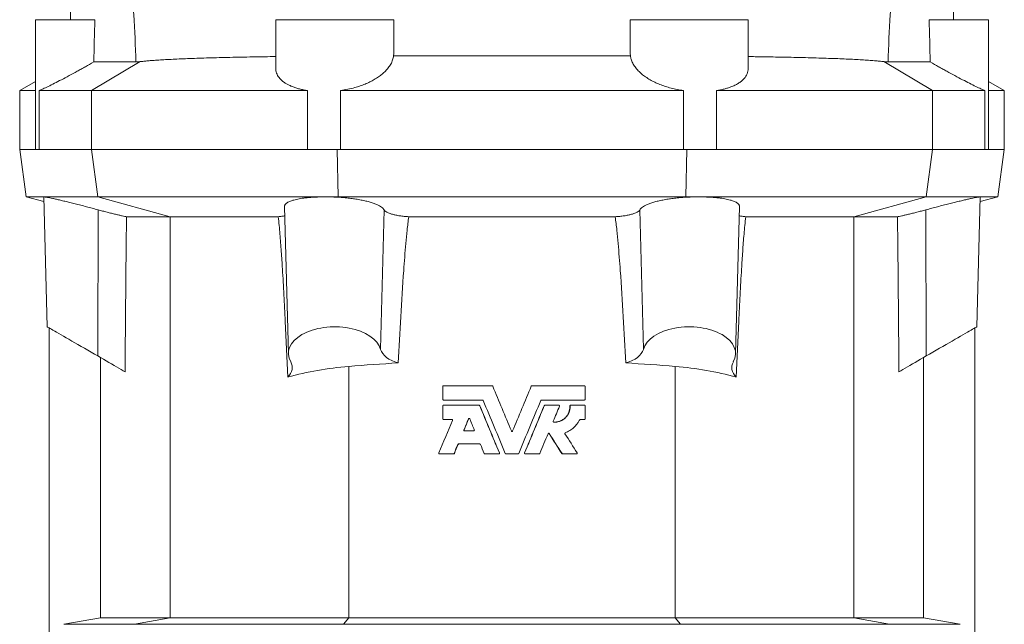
# Model space of a CAD drawing. Header units: millimetres. Extents: x -837 to 609, y -11 to 1826.
# Tile 4 of 11: x -577 to -327, y 1129 to 1282. Entities that reach past the tile are written whole.
import ezdxf

# ---------------------------------------------------------------- set-up
doc = ezdxf.new("R2010")
doc.units = ezdxf.units.MM

msp = doc.modelspace()

# ---------------------------------------------------------------- linework, layer by layer
at = {"color": 7, "linetype": 'Continuous', "lineweight": 15}
for p, q in [((-563.54, 1316.41), (-564.43, 1282.48)), ((-340.16, 1282.48), (-341.05, 1316.41)), ((-573.3, 1282.48), (-573.3, 1249.48)), ((-573.3, 1282.48), (-558.2, 1282.48)), ((-512.3, 1282.48), (-512.3, 1270.25)), ((-512.3, 1282.48), (-482.3, 1282.48)), ((-482.3, 1279.43), (-482.3, 1282.48)), ((-422.3, 1282.48), (-422.3, 1279.43)), ((-422.3, 1282.48), (-392.3, 1282.48)), ((-392.3, 1270.25), (-392.3, 1282.48)), ((-346.39, 1282.48), (-331.3, 1282.48)), ((-331.3, 1249.48), (-331.3, 1282.48)), ((-482.35, 1273.27), (-422.24, 1273.27)), ((-558.49, 1271.74), (-547.78, 1271.74)), ((-346.1, 1271.74), (-356.81, 1271.74)), ((-573.3, 1266.79), (-577.3, 1264.48)), ((-327.3, 1264.48), (-331.3, 1266.79)), ((-577.3, 1264.48), (-577.3, 1249.48)), ((-573.3, 1264.48), (-577.3, 1264.48)), ((-559.1, 1264.48), (-572.38, 1264.48)), ((-572.38, 1264.48), (-572.38, 1249.48)), ((-504.18, 1264.48), (-559.1, 1264.48)), ((-504.18, 1249.48), (-504.18, 1264.48)), ((-408.76, 1264.48), (-495.83, 1264.48)), ((-495.83, 1264.48), (-495.83, 1249.48)), ((-408.76, 1249.48), (-408.76, 1264.48)), ((-400.41, 1264.48), (-400.41, 1249.48)), ((-345.5, 1264.48), (-400.41, 1264.48)), ((-332.21, 1264.48), (-345.5, 1264.48)), ((-332.21, 1249.48), (-332.21, 1264.48)), ((-327.3, 1264.48), (-331.3, 1264.48)), ((-327.3, 1249.48), (-327.3, 1264.48)), ((-577.3, 1249.48), (-575.61, 1237.48)), ((-573.3, 1249.48), (-577.3, 1249.48)), ((-573.3, 1249.48), (-572.38, 1249.48)), ((-559.1, 1249.48), (-572.38, 1249.48)), ((-559.1, 1249.48), (-504.18, 1249.48)), ((-504.18, 1249.48), (-495.83, 1249.48)), ((-408.76, 1249.48), (-495.83, 1249.48)), ((-408.76, 1249.48), (-400.41, 1249.48)), ((-345.5, 1249.48), (-400.41, 1249.48)), ((-345.5, 1249.48), (-332.21, 1249.48)), ((-332.21, 1249.48), (-331.3, 1249.48)), ((-327.3, 1249.48), (-331.3, 1249.48)), ((-328.98, 1237.48), (-327.3, 1249.48)), ((-575.61, 1237.48), (-571.15, 1236.28)), ((-571.11, 1237.48), (-575.61, 1237.48)), ((-571.11, 1237.48), (-571.18, 1237.46)), ((-570.32, 1204.48), (-571.18, 1237.46)), ((-571.11, 1237.48), (-557.45, 1237.48)), ((-557.45, 1237.48), (-499.7, 1237.48)), ((-510.05, 1235.01), (-509.07, 1197.58)), ((-499.7, 1237.48), (-496.44, 1237.48)), ((-408.15, 1237.48), (-496.44, 1237.48)), ((-404.89, 1237.48), (-408.15, 1237.48)), ((-347.14, 1237.48), (-404.89, 1237.48)), ((-395.52, 1197.58), (-394.54, 1235.01)), ((-333.49, 1237.48), (-347.14, 1237.48)), ((-334.27, 1204.48), (-333.41, 1237.46)), ((-333.49, 1237.48), (-328.98, 1237.48)), ((-333.49, 1237.48), (-333.41, 1237.46)), ((-333.44, 1236.28), (-328.98, 1237.48)), ((-550.15, 1232.44), (-539.1, 1232.44)), ((-539.1, 1232.44), (-511.64, 1232.44)), ((-426.08, 1232.44), (-478.52, 1232.44)), ((-365.49, 1232.44), (-392.95, 1232.44)), ((-354.44, 1232.44), (-365.49, 1232.44)), ((-569.8, 1204.17), (-569.8, 1058.98)), ((-334.8, 1204.17), (-334.8, 1058.98)), ((-556.78, 1196.66), (-556.78, 1130.54)), ((-347.81, 1196.66), (-347.81, 1130.54)), ((-469.89, 1189.3), (-469.89, 1186.06)), ((-469.71, 1189.48), (-457.36, 1189.48)), ((-457.16, 1189.37), (-457.19, 1189.37)), ((-447.43, 1189.37), (-447.4, 1189.37)), ((-447.24, 1189.48), (-433.91, 1189.48)), ((-433.73, 1186.06), (-433.73, 1189.3)), ((-469.71, 1185.88), (-459.77, 1185.88)), ((-444.82, 1185.88), (-433.91, 1185.88)), ((-469.89, 1184.37), (-469.89, 1181.13)), ((-469.71, 1184.55), (-460.66, 1184.55)), ((-460.46, 1184.44), (-460.5, 1184.44)), ((-444.14, 1184.44), (-444.09, 1184.44)), ((-443.93, 1184.55), (-440.4, 1184.55)), ((-437.6, 1184.36), (-437.52, 1184.36)), ((-437.42, 1184.55), (-437.34, 1184.55)), ((-437.34, 1184.55), (-433.91, 1184.55)), ((-433.73, 1181.13), (-433.73, 1184.37)), ((-469.71, 1180.95), (-467.59, 1180.95)), ((-463.29, 1181.08), (-463.35, 1181.08)), ((-434.94, 1180.95), (-433.91, 1180.95)), ((-464.44, 1178.3), (-464.51, 1178.3)), ((-464.34, 1178.05), (-462.02, 1178.05)), ((-452.46, 1178.01), (-452.46, 1178.01)), ((-452.13, 1178.01), (-452.13, 1178.01)), ((-442.87, 1177.34), (-442.82, 1177.34)), ((-465.97, 1174.61), (-466.04, 1174.61)), ((-465.88, 1174.72), (-460.49, 1174.72)), ((-470.68, 1172.2), (-467.17, 1172.2)), ((-467.09, 1172.2), (-467.17, 1172.2)), ((-466.92, 1172.31), (-467, 1172.31)), ((-459.2, 1172.2), (-455.67, 1172.2)), ((-455.49, 1172.45), (-455.51, 1172.45)), ((-453.84, 1172.2), (-450.75, 1172.2)), ((-449.1, 1172.45), (-449.08, 1172.45)), ((-448.92, 1172.2), (-445.39, 1172.2)), ((-439.65, 1172.28), (-439.59, 1172.28)), ((-439.44, 1172.2), (-435.92, 1172.2)), ((-556.78, 1130.54), (-566.06, 1128.91)), ((-556.78, 1130.54), (-539.1, 1130.54)), ((-493.74, 1130.54), (-539.1, 1130.54)), ((-410.85, 1130.54), (-493.74, 1130.54)), ((-410.85, 1130.54), (-365.49, 1130.54)), ((-347.81, 1130.54), (-365.49, 1130.54)), ((-347.81, 1130.54), (-338.53, 1128.91))]:
    msp.add_line(p, q, dxfattribs=at)
at = {"color": 8, "linetype": 'Continuous', "lineweight": 0}
for p, q in [((-559.1, 1264.48), (-546.7, 1271.82)), ((-345.5, 1264.48), (-357.9, 1271.82)), ((-559.1, 1264.48), (-559.1, 1249.48)), ((-345.5, 1264.48), (-345.5, 1249.48)), ((-557.45, 1237.48), (-559.1, 1249.48)), ((-496.44, 1237.48), (-496.68, 1249.48)), ((-408.15, 1237.48), (-407.91, 1249.48)), ((-347.14, 1237.48), (-345.5, 1249.48)), ((-539.1, 1232.44), (-557.45, 1237.48)), ((-496.38, 1237.38), (-496.44, 1237.48)), ((-408.21, 1237.38), (-408.15, 1237.48)), ((-365.49, 1232.44), (-347.14, 1237.48)), ((-557.47, 1197.06), (-557.4, 1234.19)), ((-485.67, 1198.75), (-484.75, 1234.17)), ((-418.92, 1198.75), (-419.84, 1234.17)), ((-347.12, 1197.06), (-347.19, 1234.19)), ((-539.1, 1130.54), (-539.1, 1232.44)), ((-365.49, 1130.54), (-365.49, 1232.44)), ((-493.74, 1130.54), (-493.74, 1194.41)), ((-410.85, 1130.54), (-410.85, 1194.41)), ((-548.15, 1128.91), (-539.1, 1130.54)), ((-495.07, 1128.91), (-493.74, 1130.54)), ((-409.52, 1128.91), (-410.85, 1130.54)), ((-356.44, 1128.91), (-365.49, 1130.54)), ((-566.06, 1128.91), (-548.15, 1128.91)), ((-495.07, 1128.91), (-548.15, 1128.91)), ((-409.52, 1128.91), (-495.07, 1128.91)), ((-409.52, 1128.91), (-356.44, 1128.91)), ((-338.53, 1128.91), (-356.44, 1128.91))]:
    msp.add_line(p, q, dxfattribs=at)
at = {"color": 7, "linetype": 'Continuous', "lineweight": 15, "flags": 128}
for points in [[(-570.32, 1204.48), (-570.29, 1204.46), (-570.2, 1204.41), (-570.04, 1204.32), (-569.83, 1204.19), (-569.56, 1204.04), (-569.23, 1203.85), (-568.85, 1203.63), (-568.41, 1203.37), (-567.92, 1203.09), (-567.38, 1202.78), (-566.8, 1202.44), (-566.17, 1202.08), (-565.5, 1201.69), (-564.79, 1201.29), (-564.06, 1200.86), (-563.29, 1200.42), (-562.5, 1199.96), (-561.69, 1199.49), (-560.86, 1199.01), (-560.02, 1198.53), (-559.17, 1198.04), (-558.32, 1197.55), (-557.47, 1197.06)], [(-334.27, 1204.48), (-334.3, 1204.46), (-334.39, 1204.41), (-334.55, 1204.32), (-334.76, 1204.19), (-335.03, 1204.04), (-335.36, 1203.85), (-335.74, 1203.63), (-336.18, 1203.37), (-336.67, 1203.09), (-337.21, 1202.78), (-337.8, 1202.44), (-338.42, 1202.08), (-339.09, 1201.69), (-339.8, 1201.29), (-340.53, 1200.86), (-341.3, 1200.42), (-342.09, 1199.96), (-342.9, 1199.49), (-343.73, 1199.01), (-344.57, 1198.53), (-345.42, 1198.04), (-346.27, 1197.55), (-347.12, 1197.06)], [(-557.47, 1197.06), (-556.76, 1196.64), (-556.04, 1196.23), (-555.34, 1195.83), (-554.64, 1195.43), (-553.97, 1195.03), (-553.31, 1194.66), (-552.68, 1194.29), (-552.09, 1193.95), (-551.52, 1193.62), (-551.01, 1193.33), (-550.53, 1193.05)], [(-347.12, 1197.06), (-347.84, 1196.64), (-348.55, 1196.23), (-349.25, 1195.83), (-349.95, 1195.43), (-350.62, 1195.03), (-351.28, 1194.66), (-351.91, 1194.29), (-352.51, 1193.95), (-353.07, 1193.62), (-353.59, 1193.33), (-354.06, 1193.05)]]:
    msp.add_lwpolyline(points, dxfattribs=at)
at = {"color": 7, "linetype": 'Continuous', "lineweight": 15}
for centre, major_axis, ratio, start_param, end_param in [((-497.3, 1197.68), (11.77, 0), 0.577416, 0.15768, 3.45778), ((-407.3, 1197.68), (11.77, 0), 0.577416, 5.966998, 9.267098), ((-477.77, 1199.47), (7.99, 0), 0.577416, 3.299273, 4.270736), ((-426.82, 1199.47), (7.99, 0), 0.577416, 5.154042, 6.125505), ((-516.22, 1194.1), (8.13, 0), 0.577416, 5.751816, 6.599373), ((-452.3, 1028.99), (289.5, 0), 0.57735, 1.67077, 1.714458), ((-452.3, 1028.99), (289.5, 0), 0.57735, 1.427135, 1.470823), ((-388.37, 1194.1), (8.13, 0), 0.577416, 2.825405, 3.672962), ((-485.94, 1163.27), (54.5, 0), 0.57735, 1.714458, 2.01182), ((-418.65, 1163.27), (54.5, 0), 0.57735, 1.129772, 1.427135)]:
    msp.add_ellipse(centre, major_axis=major_axis, ratio=ratio, start_param=start_param, end_param=end_param, dxfattribs=at)
at = {"color": 8, "linetype": 'Continuous', "lineweight": 0}
for points in [[(-547.78, 1271.74), (-547.91, 1275.78), (-548.09, 1279.77), (-548.37, 1284.69), (-548.43, 1285.67), (-548.55, 1287.62), (-548.61, 1288.59), (-548.81, 1291.47), (-548.95, 1293.37), (-549.39, 1298.97), (-549.71, 1302.6), (-550.41, 1309.66), (-550.79, 1313.09), (-551.18, 1316.41)], [(-356.81, 1271.74), (-356.68, 1275.78), (-356.5, 1279.77), (-356.22, 1284.69), (-356.16, 1285.67), (-356.04, 1287.62), (-355.98, 1288.59), (-355.78, 1291.47), (-355.64, 1293.37), (-355.21, 1298.97), (-354.88, 1302.6), (-354.18, 1309.66), (-353.81, 1313.09), (-353.41, 1316.41)]]:
    msp.add_open_spline(points, degree=3, knots=[0, 0, 0, 0, 0.25, 0.25, 0.3125, 0.3125, 0.375, 0.375, 0.5, 0.5, 0.75, 0.75, 1, 1, 1, 1], dxfattribs=at)
at = {"color": 7, "linetype": 'Continuous', "lineweight": 15}
for points in [[(-558.2, 1282.48), (-558.3, 1278.9), (-558.39, 1275.32), (-558.49, 1271.74)], [(-346.1, 1271.74), (-346.2, 1275.32), (-346.29, 1278.9), (-346.39, 1282.48)], [(-457.16, 1189.37), (-457.19, 1189.43), (-457.26, 1189.48), (-457.33, 1189.48)], [(-452.46, 1178.01), (-454.04, 1181.8), (-455.61, 1185.58), (-457.19, 1189.37)], [(-452.46, 1178.01), (-454.03, 1181.8), (-455.6, 1185.58), (-457.16, 1189.37)], [(-447.4, 1189.37), (-448.98, 1185.58), (-450.55, 1181.8), (-452.13, 1178.01)], [(-447.43, 1189.37), (-448.99, 1185.58), (-450.56, 1181.8), (-452.13, 1178.01)], [(-447.26, 1189.48), (-447.33, 1189.48), (-447.4, 1189.43), (-447.43, 1189.37)], [(-459.61, 1185.77), (-457.74, 1181.28), (-455.87, 1176.79), (-454, 1172.31)], [(-450.59, 1172.31), (-448.72, 1176.79), (-446.85, 1181.28), (-444.99, 1185.77)], [(-460.46, 1184.44), (-460.48, 1184.5), (-460.55, 1184.55), (-460.62, 1184.55)], [(-455.51, 1172.45), (-457.17, 1176.44), (-458.83, 1180.44), (-460.5, 1184.44)], [(-455.49, 1172.45), (-457.14, 1176.44), (-458.8, 1180.44), (-460.46, 1184.44)], [(-444.14, 1184.44), (-445.79, 1180.44), (-447.45, 1176.44), (-449.1, 1172.45)], [(-444.09, 1184.44), (-445.76, 1180.44), (-447.42, 1176.44), (-449.08, 1172.45)], [(-443.97, 1184.55), (-444.04, 1184.55), (-444.11, 1184.5), (-444.14, 1184.44)], [(-441.81, 1180.51), (-441.29, 1181.77), (-440.76, 1183.03), (-440.24, 1184.3)], [(-467.42, 1180.7), (-468.56, 1177.95), (-469.71, 1175.2), (-470.85, 1172.45)], [(-464.51, 1178.3), (-464.12, 1179.22), (-463.74, 1180.15), (-463.35, 1181.08)], [(-463.29, 1181.08), (-463.68, 1180.15), (-464.06, 1179.22), (-464.44, 1178.3)], [(-463.02, 1181.08), (-462.63, 1180.15), (-462.24, 1179.22), (-461.86, 1178.3)], [(-445.23, 1172.31), (-444.53, 1173.97), (-443.84, 1175.64), (-443.14, 1177.31)], [(-442.87, 1177.34), (-441.8, 1175.65), (-440.73, 1173.97), (-439.65, 1172.28)], [(-442.82, 1177.34), (-441.75, 1175.65), (-440.67, 1173.97), (-439.59, 1172.28)], [(-435.76, 1172.47), (-436.79, 1174.08), (-437.82, 1175.68), (-438.84, 1177.29)], [(-467, 1172.31), (-466.68, 1173.07), (-466.36, 1173.84), (-466.04, 1174.61)], [(-466.92, 1172.31), (-466.61, 1173.07), (-466.29, 1173.84), (-465.97, 1174.61)], [(-465.97, 1174.61), (-465.94, 1174.67), (-465.88, 1174.72), (-465.81, 1174.72)], [(-460.32, 1174.61), (-460, 1173.84), (-459.68, 1173.07), (-459.36, 1172.31)], [(-467.09, 1172.2), (-467.02, 1172.2), (-466.95, 1172.24), (-466.92, 1172.31)], [(-439.65, 1172.28), (-439.62, 1172.23), (-439.57, 1172.2), (-439.5, 1172.2)]]:
    msp.add_open_spline(points, degree=3, dxfattribs=at)
for points, knots in [([(-482.35, 1273.27), (-482.32, 1274.81), (-482.29, 1276.87), (-482.3, 1278.91), (-482.3, 1279.43)], [0, 0, 0, 0, 0.748056, 1, 1, 1, 1]), ([(-422.29, 1279.43), (-422.29, 1278.91), (-422.3, 1276.87), (-422.27, 1274.81), (-422.24, 1273.27)], [0, 0, 0, 0, 0.251377, 1, 1, 1, 1]), ([(-512.3, 1273.11), (-513.21, 1273.1), (-515.19, 1273.07), (-518.11, 1273.02), (-521.08, 1272.97), (-523.94, 1272.91), (-526.68, 1272.84), (-529.29, 1272.77), (-531.78, 1272.69), (-534.13, 1272.61), (-536.34, 1272.53), (-538.39, 1272.43), (-540.28, 1272.33), (-542.01, 1272.23), (-543.49, 1272.13), (-544.74, 1272.02), (-545.8, 1271.92), (-546.4, 1271.85), (-546.7, 1271.82)], [0, 0, 0, 0, 0.055734, 0.119925, 0.184314, 0.248805, 0.313297, 0.37769, 0.441885, 0.506766, 0.571843, 0.637022, 0.702204, 0.767288, 0.832173, 0.888105, 0.944067, 1, 1, 1, 1]), ([(-482.35, 1273.27), (-482.42, 1272.93), (-482.56, 1272.24), (-483.03, 1271.21), (-483.65, 1270.27), (-484.41, 1269.42), (-485.23, 1268.66), (-486.19, 1267.93), (-487.24, 1267.26), (-488.38, 1266.66), (-489.58, 1266.12), (-490.86, 1265.63), (-492.33, 1265.18), (-493.98, 1264.77), (-495.21, 1264.57), (-495.83, 1264.48)], [0, 0, 0, 0, 0.0904652, 0.1811715, 0.2716212, 0.3448597, 0.4184067, 0.4919165, 0.5651042, 0.6323372, 0.6998899, 0.7673979, 0.8345695, 0.9172937, 1, 1, 1, 1]), ([(-408.76, 1264.48), (-409.3, 1264.56), (-410.37, 1264.73), (-411.92, 1265.09), (-413.39, 1265.52), (-414.78, 1266.02), (-416.07, 1266.59), (-417.28, 1267.22), (-418.4, 1267.93), (-419.41, 1268.7), (-420.31, 1269.55), (-421.08, 1270.46), (-421.68, 1271.44), (-422.07, 1272.38), (-422.19, 1272.99), (-422.24, 1273.27)], [0, 0, 0, 0, 0.071808, 0.143878, 0.215722, 0.287271, 0.35903, 0.430615, 0.508214, 0.586023, 0.663655, 0.751195, 0.838977, 0.926539, 1, 1, 1, 1]), ([(-357.9, 1271.82), (-358.25, 1271.86), (-358.96, 1271.94), (-360.26, 1272.06), (-361.74, 1272.18), (-363.43, 1272.28), (-365.32, 1272.39), (-367.37, 1272.49), (-369.57, 1272.58), (-371.9, 1272.66), (-374.41, 1272.74), (-377.09, 1272.82), (-379.94, 1272.89), (-382.72, 1272.95), (-385.38, 1273), (-387.9, 1273.04), (-390.21, 1273.08), (-391.7, 1273.1), (-392.3, 1273.11)], [0, 0, 0, 0, 0.06596, 0.13197, 0.197929, 0.265808, 0.333744, 0.401623, 0.467434, 0.533297, 0.599107, 0.666907, 0.734764, 0.802563, 0.856155, 0.909748, 0.963812, 1, 1, 1, 1]), ([(-572.38, 1264.48), (-572.1, 1264.59), (-571.76, 1264.73), (-570.98, 1265.08), (-570.54, 1265.29), (-569.56, 1265.77), (-569.03, 1266.03), (-567.91, 1266.6), (-567.31, 1266.91), (-565.43, 1267.89), (-564.1, 1268.61), (-562.36, 1269.56), (-562.01, 1269.75), (-561.31, 1270.14), (-560.96, 1270.34), (-559.9, 1270.93), (-559.2, 1271.33), (-558.49, 1271.74)], [0, 0, 0, 0, 0.125, 0.125, 0.25, 0.25, 0.375, 0.375, 0.5, 0.5, 0.75, 0.75, 0.8125, 0.8125, 0.875, 0.875, 1, 1, 1, 1]), ([(-547.78, 1271.74), (-547.62, 1271.74), (-547.29, 1271.75), (-546.89, 1271.79), (-546.7, 1271.82)], [0, 0, 0, 0, 0.49964, 1, 1, 1, 1]), ([(-504.18, 1264.48), (-504.53, 1264.53), (-505.24, 1264.65), (-506.24, 1264.88), (-507.19, 1265.15), (-508.07, 1265.46), (-508.86, 1265.8), (-509.58, 1266.18), (-510.21, 1266.59), (-510.78, 1267.05), (-511.26, 1267.54), (-511.66, 1268.06), (-511.96, 1268.61), (-512.17, 1269.21), (-512.29, 1269.76), (-512.28, 1270.12), (-512.28, 1270.25)], [0, 0, 0, 0, 0.069923, 0.139849, 0.211926, 0.284007, 0.353903, 0.423801, 0.495497, 0.567197, 0.641635, 0.716078, 0.792291, 0.868509, 0.950755, 1, 1, 1, 1]), ([(-392.3, 1270.25), (-392.3, 1270.22), (-392.28, 1269.93), (-392.37, 1269.41), (-392.58, 1268.69), (-392.97, 1267.99), (-393.49, 1267.36), (-394.12, 1266.79), (-394.85, 1266.27), (-395.71, 1265.8), (-396.63, 1265.42), (-397.54, 1265.11), (-398.43, 1264.86), (-399.38, 1264.64), (-400.07, 1264.53), (-400.41, 1264.48)], [0, 0, 0, 0, 0.010853, 0.10363, 0.196402, 0.292406, 0.388399, 0.473012, 0.557616, 0.645357, 0.733091, 0.79894, 0.864785, 0.932394, 1, 1, 1, 1]), ([(-356.81, 1271.74), (-356.97, 1271.74), (-357.3, 1271.75), (-357.7, 1271.79), (-357.9, 1271.82)], [0, 0, 0, 0, 0.49964, 1, 1, 1, 1]), ([(-332.21, 1264.48), (-332.49, 1264.59), (-332.83, 1264.73), (-333.61, 1265.08), (-334.05, 1265.29), (-335.03, 1265.77), (-335.56, 1266.03), (-336.69, 1266.6), (-337.28, 1266.91), (-339.16, 1267.89), (-340.49, 1268.61), (-342.23, 1269.56), (-342.58, 1269.75), (-343.28, 1270.14), (-343.63, 1270.34), (-344.69, 1270.93), (-345.39, 1271.33), (-346.1, 1271.74)], [0, 0, 0, 0, 0.125, 0.125, 0.25, 0.25, 0.375, 0.375, 0.5, 0.5, 0.75, 0.75, 0.8125, 0.8125, 0.875, 0.875, 1, 1, 1, 1]), ([(-557.4, 1234.19), (-557.89, 1234.32), (-558.87, 1234.59), (-560.34, 1234.97), (-561.79, 1235.35), (-563.2, 1235.7), (-564.55, 1236.04), (-565.81, 1236.35), (-566.97, 1236.63), (-568.01, 1236.87), (-568.92, 1237.08), (-569.68, 1237.24), (-570.29, 1237.36), (-570.71, 1237.43), (-570.97, 1237.47), (-571.06, 1237.47), (-571.11, 1237.48)], [0, 0, 0, 0, 0.07612, 0.152476, 0.228591, 0.304881, 0.381419, 0.457697, 0.532542, 0.607636, 0.682467, 0.754817, 0.827407, 0.899749, 0.949875, 1, 1, 1, 1]), ([(-499.7, 1237.48), (-500.09, 1237.47), (-500.87, 1237.47), (-501.95, 1237.43), (-502.95, 1237.38), (-503.87, 1237.31), (-504.75, 1237.22), (-505.58, 1237.11), (-506.34, 1236.98), (-507.05, 1236.84), (-507.69, 1236.68), (-508.27, 1236.51), (-508.77, 1236.32), (-509.19, 1236.11), (-509.54, 1235.89), (-509.8, 1235.66), (-509.97, 1235.41), (-510.05, 1235.2), (-510.04, 1235.06), (-510.04, 1235.01)], [0, 0, 0, 0, 0.066692, 0.134006, 0.191822, 0.249639, 0.309112, 0.368586, 0.426826, 0.485066, 0.544937, 0.604809, 0.664131, 0.723455, 0.784418, 0.845382, 0.906195, 0.967007, 1, 1, 1, 1]), ([(-496.38, 1237.38), (-496.89, 1237.41), (-498, 1237.46), (-499.1, 1237.47), (-499.7, 1237.48)], [0, 0, 0, 0, 0.454927, 1, 1, 1, 1]), ([(-484.75, 1234.17), (-484.84, 1234.28), (-485, 1234.51), (-485.4, 1234.84), (-485.94, 1235.18), (-486.65, 1235.53), (-487.53, 1235.88), (-488.55, 1236.2), (-489.68, 1236.49), (-490.92, 1236.74), (-492.22, 1236.96), (-493.58, 1237.14), (-494.96, 1237.29), (-495.91, 1237.35), (-496.38, 1237.38)], [0, 0, 0, 0, 0.075877, 0.151932, 0.227806, 0.315777, 0.404032, 0.49199, 0.578467, 0.665231, 0.751693, 0.834376, 0.917327, 1, 1, 1, 1]), ([(-419.84, 1234.17), (-419.76, 1234.28), (-419.59, 1234.51), (-419.19, 1234.84), (-418.65, 1235.18), (-417.94, 1235.53), (-417.06, 1235.88), (-416.04, 1236.2), (-414.91, 1236.49), (-413.67, 1236.74), (-412.37, 1236.96), (-411.01, 1237.14), (-409.63, 1237.29), (-408.68, 1237.35), (-408.21, 1237.38)], [0, 0, 0, 0, 0.075877, 0.151932, 0.227806, 0.315777, 0.404032, 0.49199, 0.578467, 0.665231, 0.751693, 0.834376, 0.917327, 1, 1, 1, 1]), ([(-408.21, 1237.38), (-407.7, 1237.41), (-406.59, 1237.46), (-405.49, 1237.47), (-404.89, 1237.48)], [0, 0, 0, 0, 0.454927, 1, 1, 1, 1]), ([(-404.89, 1237.48), (-404.5, 1237.47), (-403.72, 1237.47), (-402.64, 1237.43), (-401.64, 1237.38), (-400.72, 1237.31), (-399.84, 1237.22), (-399.01, 1237.11), (-398.25, 1236.98), (-397.54, 1236.84), (-396.9, 1236.68), (-396.32, 1236.51), (-395.82, 1236.32), (-395.4, 1236.11), (-395.06, 1235.89), (-394.79, 1235.66), (-394.62, 1235.41), (-394.54, 1235.2), (-394.55, 1235.06), (-394.55, 1235.01)], [0, 0, 0, 0, 0.066692, 0.134006, 0.191822, 0.249639, 0.309112, 0.368586, 0.426826, 0.485066, 0.544937, 0.604809, 0.664131, 0.723455, 0.784418, 0.845382, 0.906195, 0.967007, 1, 1, 1, 1]), ([(-347.19, 1234.19), (-346.7, 1234.32), (-345.72, 1234.59), (-344.25, 1234.97), (-342.8, 1235.35), (-341.39, 1235.7), (-340.04, 1236.04), (-338.78, 1236.35), (-337.62, 1236.63), (-336.58, 1236.87), (-335.67, 1237.08), (-334.91, 1237.24), (-334.3, 1237.36), (-333.88, 1237.43), (-333.62, 1237.47), (-333.53, 1237.47), (-333.49, 1237.48)], [0, 0, 0, 0, 0.07612, 0.152476, 0.228591, 0.304881, 0.381419, 0.457697, 0.532542, 0.607636, 0.682467, 0.754817, 0.827407, 0.899749, 0.949875, 1, 1, 1, 1]), ([(-550.15, 1232.44), (-550.3, 1232.46), (-550.59, 1232.51), (-551.24, 1232.65), (-552.03, 1232.83), (-552.95, 1233.05), (-553.98, 1233.3), (-555.09, 1233.58), (-556.24, 1233.88), (-557.01, 1234.09), (-557.4, 1234.19)], [0, 0, 0, 0, 0.123715, 0.247442, 0.371229, 0.495033, 0.621567, 0.748119, 0.874056, 1, 1, 1, 1]), ([(-509.99, 1232.72), (-510, 1232.71), (-510.18, 1232.64), (-510.72, 1232.53), (-511.33, 1232.47), (-511.64, 1232.44)], [0, 0, 0, 0, 0.0396405, 0.5067903, 1, 1, 1, 1]), ([(-478.52, 1232.44), (-478.9, 1232.46), (-479.68, 1232.51), (-480.78, 1232.65), (-481.79, 1232.83), (-482.7, 1233.05), (-483.47, 1233.31), (-484.08, 1233.59), (-484.52, 1233.88), (-484.68, 1234.07), (-484.75, 1234.17)], [0, 0, 0, 0, 0.125328, 0.250671, 0.376067, 0.501482, 0.629746, 0.758028, 0.879011, 1, 1, 1, 1]), ([(-426.08, 1232.44), (-425.69, 1232.46), (-424.91, 1232.51), (-423.82, 1232.65), (-422.8, 1232.83), (-421.89, 1233.05), (-421.12, 1233.31), (-420.51, 1233.59), (-420.07, 1233.88), (-419.91, 1234.07), (-419.84, 1234.17)], [0, 0, 0, 0, 0.125328, 0.250671, 0.376067, 0.501482, 0.629746, 0.758028, 0.879011, 1, 1, 1, 1]), ([(-394.6, 1232.72), (-394.59, 1232.71), (-394.41, 1232.64), (-393.87, 1232.53), (-393.26, 1232.47), (-392.95, 1232.44)], [0, 0, 0, 0, 0.0396405, 0.5067903, 1, 1, 1, 1]), ([(-354.44, 1232.44), (-354.29, 1232.46), (-354, 1232.51), (-353.35, 1232.65), (-352.56, 1232.83), (-351.64, 1233.05), (-350.61, 1233.3), (-349.5, 1233.58), (-348.35, 1233.88), (-347.58, 1234.09), (-347.19, 1234.19)], [0, 0, 0, 0, 0.123715, 0.247442, 0.371229, 0.495033, 0.621567, 0.748119, 0.874056, 1, 1, 1, 1]), ([(-550.15, 1232.44), (-550.17, 1231.3), (-550.21, 1229.04), (-550.27, 1224.49), (-550.35, 1216.79), (-550.44, 1205.93), (-550.5, 1197.34), (-550.53, 1193.05)], [0, 0, 0, 0, 0.086679, 0.173366, 0.346915, 0.673434, 1, 1, 1, 1]), ([(-509.2, 1191.72), (-509.41, 1196.44), (-509.72, 1203.38), (-510.19, 1212.52), (-510.53, 1218.43), (-510.87, 1223.6), (-511.19, 1228.02), (-511.49, 1230.97), (-511.64, 1232.44)], [0, 0, 0, 0, 0.3472097, 0.51035, 0.6734892, 0.7823367, 0.8911822, 1, 1, 1, 1]), ([(-478.52, 1232.44), (-478.66, 1231.3), (-478.94, 1229.03), (-479.36, 1224.48), (-479.93, 1217.15), (-480.57, 1207.04), (-480.98, 1199.21), (-481.19, 1195.3)], [0, 0, 0, 0, 0.092015, 0.18404, 0.368271, 0.684115, 1, 1, 1, 1]), ([(-426.08, 1232.44), (-425.94, 1231.3), (-425.65, 1229.03), (-425.24, 1224.48), (-424.66, 1217.15), (-424.02, 1207.04), (-423.61, 1199.21), (-423.4, 1195.3)], [0, 0, 0, 0, 0.092015, 0.18404, 0.368271, 0.684115, 1, 1, 1, 1]), ([(-395.39, 1191.72), (-395.18, 1196.44), (-394.87, 1203.38), (-394.4, 1212.52), (-394.06, 1218.43), (-393.73, 1223.6), (-393.4, 1228.02), (-393.1, 1230.97), (-392.95, 1232.44)], [0, 0, 0, 0, 0.3472097, 0.51035, 0.6734892, 0.7823367, 0.8911822, 1, 1, 1, 1]), ([(-354.44, 1232.44), (-354.42, 1231.3), (-354.38, 1229.04), (-354.32, 1224.49), (-354.24, 1216.79), (-354.15, 1205.93), (-354.09, 1197.34), (-354.06, 1193.05)], [0, 0, 0, 0, 0.086679, 0.173366, 0.346915, 0.673434, 1, 1, 1, 1]), ([(-469.71, 1189.48), (-469.72, 1189.48), (-469.76, 1189.47), (-469.8, 1189.45), (-469.83, 1189.43), (-469.86, 1189.4), (-469.88, 1189.37), (-469.89, 1189.33), (-469.89, 1189.31), (-469.89, 1189.3)], [0, 0, 0, 0, 0.170804, 0.333857, 0.500564, 0.624126, 0.750465, 0.873276, 1, 1, 1, 1]), ([(-457.19, 1189.37), (-457.19, 1189.38), (-457.2, 1189.4), (-457.23, 1189.42), (-457.26, 1189.45), (-457.3, 1189.47), (-457.34, 1189.47), (-457.36, 1189.48)], [0, 0, 0, 0, 0.170066, 0.334554, 0.499668, 0.747712, 1, 1, 1, 1]), ([(-447.24, 1189.48), (-447.25, 1189.48), (-447.27, 1189.47), (-447.31, 1189.46), (-447.34, 1189.44), (-447.38, 1189.41), (-447.39, 1189.38), (-447.4, 1189.37)], [0, 0, 0, 0, 0.1707364, 0.3356615, 0.5009306, 0.7486409, 1, 1, 1, 1]), ([(-433.73, 1189.3), (-433.73, 1189.31), (-433.73, 1189.34), (-433.75, 1189.39), (-433.78, 1189.42), (-433.81, 1189.45), (-433.84, 1189.46), (-433.87, 1189.47), (-433.89, 1189.48), (-433.91, 1189.48)], [0, 0, 0, 0, 0.1699558, 0.332415, 0.4989051, 0.6225901, 0.7492926, 0.8726321, 1, 1, 1, 1]), ([(-469.89, 1186.06), (-469.89, 1186.04), (-469.89, 1186.01), (-469.87, 1185.96), (-469.84, 1185.93), (-469.81, 1185.91), (-469.78, 1185.89), (-469.74, 1185.88), (-469.72, 1185.88), (-469.71, 1185.88)], [0, 0, 0, 0, 0.169956, 0.332415, 0.498905, 0.62259, 0.749293, 0.872632, 1, 1, 1, 1]), ([(-459.77, 1185.88), (-459.76, 1185.88), (-459.74, 1185.87), (-459.7, 1185.86), (-459.67, 1185.84), (-459.63, 1185.81), (-459.61, 1185.78), (-459.61, 1185.77)], [0, 0, 0, 0, 0.170736, 0.335662, 0.500931, 0.748641, 1, 1, 1, 1]), ([(-444.99, 1185.77), (-444.98, 1185.78), (-444.97, 1185.8), (-444.95, 1185.82), (-444.91, 1185.85), (-444.87, 1185.87), (-444.84, 1185.87), (-444.82, 1185.88)], [0, 0, 0, 0, 0.170066, 0.334554, 0.499668, 0.747712, 1, 1, 1, 1]), ([(-433.91, 1185.88), (-433.89, 1185.88), (-433.86, 1185.88), (-433.82, 1185.9), (-433.78, 1185.93), (-433.76, 1185.96), (-433.74, 1185.99), (-433.73, 1186.02), (-433.73, 1186.04), (-433.73, 1186.06)], [0, 0, 0, 0, 0.170804, 0.333857, 0.500564, 0.624126, 0.750465, 0.873276, 1, 1, 1, 1]), ([(-469.71, 1184.55), (-469.72, 1184.55), (-469.76, 1184.54), (-469.8, 1184.53), (-469.83, 1184.5), (-469.86, 1184.47), (-469.88, 1184.44), (-469.89, 1184.4), (-469.89, 1184.38), (-469.89, 1184.37)], [0, 0, 0, 0, 0.170804, 0.333857, 0.500564, 0.624126, 0.750465, 0.873276, 1, 1, 1, 1]), ([(-460.5, 1184.44), (-460.5, 1184.45), (-460.51, 1184.47), (-460.54, 1184.5), (-460.57, 1184.52), (-460.61, 1184.54), (-460.65, 1184.55), (-460.66, 1184.55)], [0, 0, 0, 0, 0.170066, 0.334554, 0.499668, 0.747712, 1, 1, 1, 1]), ([(-443.93, 1184.55), (-443.94, 1184.55), (-443.96, 1184.55), (-444, 1184.54), (-444.03, 1184.52), (-444.07, 1184.48), (-444.08, 1184.45), (-444.09, 1184.44)], [0, 0, 0, 0, 0.170736, 0.335662, 0.500931, 0.748641, 1, 1, 1, 1]), ([(-437.6, 1184.36), (-437.6, 1184.27), (-437.6, 1184.19), (-437.61, 1184.09), (-437.61, 1184.06), (-437.61, 1184.02), (-437.61, 1184), (-437.61, 1183.98), (-437.62, 1183.98), (-437.62, 1183.97), (-437.62, 1183.96), (-437.62, 1183.96), (-437.62, 1183.96), (-437.62, 1183.96), (-437.62, 1183.96), (-437.62, 1183.88), (-437.63, 1183.81), (-437.64, 1183.71), (-437.64, 1183.67), (-437.65, 1183.62), (-437.65, 1183.61), (-437.65, 1183.59), (-437.65, 1183.58), (-437.65, 1183.56), (-437.66, 1183.56), (-437.68, 1183.41), (-437.7, 1183.28), (-437.76, 1183.09), (-437.77, 1183.02), (-437.81, 1182.93), (-437.82, 1182.89), (-437.84, 1182.83), (-437.86, 1182.8), (-437.92, 1182.64), (-437.97, 1182.52), (-438.1, 1182.27), (-438.17, 1182.16), (-438.32, 1181.93), (-438.4, 1181.82), (-438.57, 1181.61), (-438.66, 1181.51), (-438.85, 1181.31), (-438.96, 1181.22), (-439.17, 1181.05), (-439.28, 1180.97), (-439.5, 1180.82), (-439.62, 1180.75), (-439.8, 1180.66), (-439.86, 1180.63), (-439.99, 1180.58), (-440.05, 1180.55), (-440.24, 1180.47), (-440.37, 1180.43), (-440.64, 1180.36), (-440.77, 1180.33), (-440.97, 1180.29), (-441.03, 1180.29), (-441.13, 1180.27), (-441.17, 1180.27), (-441.22, 1180.27), (-441.23, 1180.27), (-441.26, 1180.26), (-441.27, 1180.26), (-441.28, 1180.26), (-441.29, 1180.26), (-441.29, 1180.26), (-441.3, 1180.26), (-441.39, 1180.26), (-441.53, 1180.26), (-441.71, 1180.26)], [0, 0, 0, 0, 0.03125, 0.03125, 0.046875, 0.046875, 0.054688, 0.054688, 0.058594, 0.058594, 0.060547, 0.060547, 0.061523, 0.061523, 0.0625, 0.0625, 0.09375, 0.09375, 0.109375, 0.109375, 0.117188, 0.117188, 0.121094, 0.121094, 0.125, 0.125, 0.1875, 0.1875, 0.21875, 0.21875, 0.234375, 0.234375, 0.25, 0.25, 0.3125, 0.3125, 0.375, 0.375, 0.4375, 0.4375, 0.5, 0.5, 0.5625, 0.5625, 0.625, 0.625, 0.6875, 0.6875, 0.71875, 0.71875, 0.75, 0.75, 0.8125, 0.8125, 0.875, 0.875, 0.90625, 0.90625, 0.921875, 0.921875, 0.929688, 0.929688, 0.933594, 0.933594, 0.935547, 0.935547, 0.9375, 0.9375, 1, 1, 1, 1]), ([(-437.52, 1184.36), (-437.53, 1184.23), (-437.54, 1183.95), (-437.57, 1183.55), (-437.65, 1183.15), (-437.83, 1182.63), (-438.15, 1182.03), (-438.67, 1181.39), (-439.31, 1180.87), (-440.04, 1180.5), (-440.7, 1180.31), (-441.17, 1180.26), (-441.44, 1180.26), (-441.58, 1180.26), (-441.65, 1180.26)], [0, 0, 0, 0, 0.062534, 0.124769, 0.186911, 0.249372, 0.374406, 0.499215, 0.624266, 0.749401, 0.8748, 0.937387, 0.963456, 1, 1, 1, 1]), ([(-440.24, 1184.3), (-440.23, 1184.31), (-440.22, 1184.34), (-440.22, 1184.4), (-440.25, 1184.47), (-440.3, 1184.52), (-440.36, 1184.54), (-440.39, 1184.55), (-440.4, 1184.55)], [0, 0, 0, 0, 0.1268269, 0.25036, 0.4990655, 0.7483324, 0.8721128, 1, 1, 1, 1]), ([(-437.42, 1184.55), (-437.44, 1184.55), (-437.47, 1184.54), (-437.51, 1184.52), (-437.53, 1184.51), (-437.56, 1184.48), (-437.58, 1184.45), (-437.6, 1184.41), (-437.6, 1184.39), (-437.6, 1184.36)], [0, 0, 0, 0, 0.25, 0.25, 0.5, 0.5, 0.75, 0.75, 1, 1, 1, 1]), ([(-437.34, 1184.55), (-437.36, 1184.55), (-437.39, 1184.54), (-437.44, 1184.52), (-437.47, 1184.49), (-437.5, 1184.46), (-437.52, 1184.41), (-437.52, 1184.38), (-437.52, 1184.36)], [0, 0, 0, 0, 0.170991, 0.33397, 0.500949, 0.667474, 0.830397, 1, 1, 1, 1]), ([(-433.73, 1184.37), (-433.73, 1184.38), (-433.73, 1184.42), (-433.75, 1184.46), (-433.78, 1184.49), (-433.81, 1184.52), (-433.84, 1184.54), (-433.87, 1184.55), (-433.89, 1184.55), (-433.91, 1184.55)], [0, 0, 0, 0, 0.169956, 0.332415, 0.498905, 0.62259, 0.749293, 0.872632, 1, 1, 1, 1]), ([(-469.89, 1181.13), (-469.89, 1181.11), (-469.89, 1181.08), (-469.87, 1181.04), (-469.84, 1181), (-469.81, 1180.98), (-469.78, 1180.96), (-469.74, 1180.95), (-469.72, 1180.95), (-469.71, 1180.95)], [0, 0, 0, 0, 0.169956, 0.332415, 0.498905, 0.62259, 0.749293, 0.872632, 1, 1, 1, 1]), ([(-467.59, 1180.95), (-467.57, 1180.95), (-467.54, 1180.94), (-467.49, 1180.92), (-467.43, 1180.87), (-467.41, 1180.8), (-467.41, 1180.74), (-467.42, 1180.71), (-467.42, 1180.7)], [0, 0, 0, 0, 0.1274279, 0.2515187, 0.5007851, 0.7494901, 0.8727157, 1, 1, 1, 1]), ([(-463.35, 1181.08), (-463.33, 1181.11), (-463.31, 1181.14), (-463.25, 1181.18), (-463.22, 1181.19), (-463.15, 1181.19), (-463.11, 1181.18), (-463.05, 1181.14), (-463.03, 1181.11), (-463.02, 1181.08)], [0, 0, 0, 0, 0.25, 0.25, 0.5, 0.5, 0.75, 0.75, 1, 1, 1, 1]), ([(-463.13, 1181.19), (-463.14, 1181.19), (-463.18, 1181.19), (-463.23, 1181.16), (-463.27, 1181.13), (-463.28, 1181.1), (-463.29, 1181.08)], [0, 0, 0, 0, 0.246145, 0.4996227, 0.7415942, 1, 1, 1, 1]), ([(-441.65, 1180.26), (-441.67, 1180.26), (-441.7, 1180.26), (-441.75, 1180.28), (-441.81, 1180.34), (-441.83, 1180.41), (-441.83, 1180.46), (-441.82, 1180.49), (-441.81, 1180.51)], [0, 0, 0, 0, 0.127455, 0.251483, 0.500779, 0.749532, 0.872325, 1, 1, 1, 1]), ([(-438.76, 1177.55), (-438.65, 1177.6), (-438.46, 1177.69), (-438.08, 1177.87), (-437.63, 1178.11), (-437.12, 1178.47), (-436.63, 1178.87), (-436.18, 1179.32), (-435.82, 1179.74), (-435.53, 1180.13), (-435.31, 1180.49), (-435.17, 1180.73), (-435.1, 1180.85)], [0, 0, 0, 0, 0.073067, 0.12523, 0.250202, 0.37534, 0.500423, 0.625509, 0.750268, 0.833443, 0.916593, 1, 1, 1, 1]), ([(-435.1, 1180.85), (-435.1, 1180.86), (-435.09, 1180.88), (-435.06, 1180.9), (-435.03, 1180.93), (-434.99, 1180.94), (-434.96, 1180.95), (-434.94, 1180.95)], [0, 0, 0, 0, 0.170189, 0.335027, 0.499717, 0.746707, 1, 1, 1, 1]), ([(-433.91, 1180.95), (-433.89, 1180.95), (-433.86, 1180.95), (-433.82, 1180.97), (-433.78, 1181), (-433.76, 1181.03), (-433.74, 1181.06), (-433.73, 1181.09), (-433.73, 1181.12), (-433.73, 1181.13)], [0, 0, 0, 0, 0.170804, 0.333857, 0.500564, 0.624126, 0.750465, 0.873276, 1, 1, 1, 1]), ([(-464.34, 1178.05), (-464.4, 1178.05), (-464.46, 1178.08), (-464.51, 1178.15), (-464.52, 1178.18), (-464.52, 1178.24), (-464.52, 1178.27), (-464.51, 1178.3)], [0, 0, 0, 0, 0.5, 0.5, 0.75, 0.75, 1, 1, 1, 1]), ([(-464.44, 1178.3), (-464.45, 1178.28), (-464.46, 1178.25), (-464.46, 1178.19), (-464.43, 1178.12), (-464.38, 1178.07), (-464.32, 1178.05), (-464.29, 1178.05), (-464.28, 1178.05)], [0, 0, 0, 0, 0.127733, 0.250878, 0.500112, 0.747338, 0.87152, 1, 1, 1, 1]), ([(-461.86, 1178.3), (-461.83, 1178.24), (-461.84, 1178.18), (-461.89, 1178.1), (-461.91, 1178.08), (-461.96, 1178.05), (-461.99, 1178.05), (-462.02, 1178.05)], [0, 0, 0, 0, 0.5, 0.5, 0.75, 0.75, 1, 1, 1, 1]), ([(-452.13, 1178.01), (-452.13, 1178), (-452.14, 1177.98), (-452.17, 1177.96), (-452.21, 1177.92), (-452.3, 1177.89), (-452.38, 1177.92), (-452.44, 1177.97), (-452.45, 1178), (-452.46, 1178.01)], [0, 0, 0, 0, 0.085341, 0.168077, 0.251272, 0.500138, 0.749003, 0.872563, 1, 1, 1, 1]), ([(-452.13, 1178.01), (-452.14, 1177.98), (-452.17, 1177.95), (-452.23, 1177.91), (-452.26, 1177.9), (-452.33, 1177.9), (-452.37, 1177.91), (-452.42, 1177.95), (-452.45, 1177.98), (-452.46, 1178.01)], [0, 0, 0, 0, 0.25, 0.25, 0.5, 0.5, 0.75, 0.75, 1, 1, 1, 1]), ([(-438.84, 1177.29), (-438.85, 1177.3), (-438.86, 1177.32), (-438.87, 1177.36), (-438.87, 1177.4), (-438.86, 1177.44), (-438.85, 1177.47), (-438.82, 1177.51), (-438.79, 1177.53), (-438.77, 1177.54), (-438.76, 1177.55)], [0, 0, 0, 0, 0.12942, 0.251792, 0.373154, 0.499689, 0.623129, 0.749599, 0.872462, 1, 1, 1, 1]), ([(-443.14, 1177.31), (-443.14, 1177.32), (-443.13, 1177.34), (-443.11, 1177.36), (-443.07, 1177.4), (-442.99, 1177.43), (-442.91, 1177.41), (-442.85, 1177.38), (-442.84, 1177.35), (-442.82, 1177.34)], [0, 0, 0, 0, 0.085277, 0.168062, 0.250957, 0.499946, 0.749051, 0.872617, 1, 1, 1, 1]), ([(-443.02, 1177.42), (-443.01, 1177.42), (-442.99, 1177.42), (-442.95, 1177.4), (-442.9, 1177.38), (-442.88, 1177.35), (-442.87, 1177.34)], [0, 0, 0, 0, 0.170545, 0.451283, 0.716686, 1, 1, 1, 1]), ([(-466.04, 1174.61), (-466.04, 1174.62), (-466.03, 1174.64), (-466, 1174.66), (-465.97, 1174.69), (-465.93, 1174.71), (-465.89, 1174.71), (-465.88, 1174.72)], [0, 0, 0, 0, 0.1700662, 0.3345544, 0.4996681, 0.7477116, 1, 1, 1, 1]), ([(-460.49, 1174.72), (-460.48, 1174.72), (-460.45, 1174.71), (-460.42, 1174.7), (-460.38, 1174.68), (-460.35, 1174.65), (-460.33, 1174.62), (-460.32, 1174.61)], [0, 0, 0, 0, 0.1707364, 0.3356615, 0.5009306, 0.7486409, 1, 1, 1, 1]), ([(-470.85, 1172.45), (-470.86, 1172.43), (-470.87, 1172.4), (-470.87, 1172.34), (-470.84, 1172.27), (-470.78, 1172.22), (-470.73, 1172.2), (-470.7, 1172.2), (-470.68, 1172.2)], [0, 0, 0, 0, 0.126827, 0.25036, 0.499066, 0.748332, 0.872113, 1, 1, 1, 1]), ([(-467.17, 1172.2), (-467.15, 1172.2), (-467.13, 1172.2), (-467.1, 1172.21), (-467.06, 1172.23), (-467.02, 1172.26), (-467.01, 1172.29), (-467, 1172.31)], [0, 0, 0, 0, 0.1707364, 0.3356615, 0.5009306, 0.7486409, 1, 1, 1, 1]), ([(-459.36, 1172.31), (-459.36, 1172.3), (-459.35, 1172.28), (-459.33, 1172.25), (-459.29, 1172.22), (-459.25, 1172.2), (-459.22, 1172.2), (-459.2, 1172.2)], [0, 0, 0, 0, 0.1700662, 0.3345544, 0.4996681, 0.7477116, 1, 1, 1, 1]), ([(-455.67, 1172.2), (-455.66, 1172.2), (-455.63, 1172.2), (-455.57, 1172.22), (-455.52, 1172.27), (-455.49, 1172.34), (-455.49, 1172.4), (-455.5, 1172.43), (-455.51, 1172.45)], [0, 0, 0, 0, 0.1274279, 0.2515187, 0.5007851, 0.7494901, 0.8727157, 1, 1, 1, 1]), ([(-455.66, 1172.2), (-455.62, 1172.2), (-455.6, 1172.2), (-455.54, 1172.23), (-455.52, 1172.25), (-455.47, 1172.33), (-455.47, 1172.39), (-455.49, 1172.45)], [0, 0, 0, 0, 0.25, 0.25, 0.5, 0.5, 1, 1, 1, 1]), ([(-454, 1172.31), (-454, 1172.3), (-453.99, 1172.28), (-453.96, 1172.25), (-453.93, 1172.22), (-453.89, 1172.2), (-453.85, 1172.2), (-453.84, 1172.2)], [0, 0, 0, 0, 0.170066, 0.334554, 0.499668, 0.747712, 1, 1, 1, 1]), ([(-450.75, 1172.2), (-450.74, 1172.2), (-450.72, 1172.2), (-450.68, 1172.21), (-450.65, 1172.23), (-450.61, 1172.26), (-450.6, 1172.29), (-450.59, 1172.31)], [0, 0, 0, 0, 0.170736, 0.335662, 0.500931, 0.748641, 1, 1, 1, 1]), ([(-449.08, 1172.45), (-449.09, 1172.43), (-449.1, 1172.4), (-449.1, 1172.34), (-449.07, 1172.27), (-449.02, 1172.22), (-448.96, 1172.2), (-448.93, 1172.2), (-448.92, 1172.2)], [0, 0, 0, 0, 0.126827, 0.25036, 0.499066, 0.748332, 0.872113, 1, 1, 1, 1]), ([(-445.39, 1172.2), (-445.38, 1172.2), (-445.36, 1172.2), (-445.32, 1172.21), (-445.29, 1172.23), (-445.25, 1172.26), (-445.23, 1172.29), (-445.23, 1172.31)], [0, 0, 0, 0, 0.170736, 0.335662, 0.500931, 0.748641, 1, 1, 1, 1]), ([(-439.59, 1172.28), (-439.58, 1172.27), (-439.56, 1172.24), (-439.52, 1172.22), (-439.48, 1172.2), (-439.45, 1172.2), (-439.44, 1172.2)], [0, 0, 0, 0, 0.253114, 0.499354, 0.74751, 1, 1, 1, 1]), ([(-435.92, 1172.2), (-435.9, 1172.2), (-435.88, 1172.2), (-435.85, 1172.21), (-435.8, 1172.23), (-435.75, 1172.29), (-435.73, 1172.37), (-435.74, 1172.43), (-435.76, 1172.46), (-435.76, 1172.47)], [0, 0, 0, 0, 0.085746, 0.168914, 0.251983, 0.500915, 0.749294, 0.872469, 1, 1, 1, 1])]:
    msp.add_open_spline(points, degree=3, knots=knots, dxfattribs=at)

doc.saveas('drawing.dxf')
